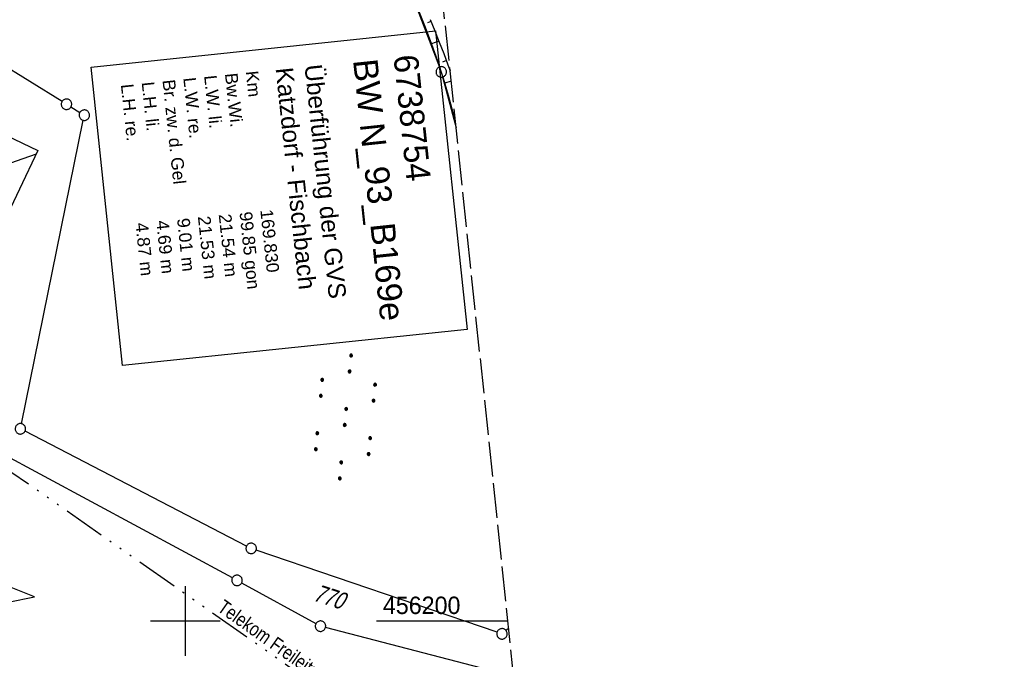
# Model space of a CAD drawing. Extents: x 509535 to 509917, y 455493 to 456443.
# Tile 31 of 34: x 509776 to 509917, y 456195 to 456286. Entities that reach past the tile are written whole.
import ezdxf
from ezdxf.enums import TextEntityAlignment as Align

# ---------------------------------------------------------------- set-up
doc = ezdxf.new("R2010")
doc.units = 0
doc.header["$LTSCALE"] = 10
doc.header["$MEASUREMENT"] = 0
for name, pattern in [('ACAD_ISO14W100', [25.5, 12, -3, 0.5, -3, 0.5, -3, 0.5, -3]), ('AUSGEZOGEN', [0]), ('LT00', [0]), ('LT14', [0.6, 0.5, -0.1])]:
    doc.linetypes.add(name, pattern=pattern)
doc.layers.get('0').update_dxf_attribs({"linetype": 'LT00'})
doc.layers.add('-BLATT_115-RAND', color=7, linetype='LT14', plot=False)
for name, color, linetype in [('BW_TEXT_B', 20, 'AUSGEZOGEN'), ('DFK_BEB_SCHR', 254, 'LT00'), ('DFK_BEBAUUNG', 250, 'LT00'), ('DFK_FLUR_NR', 250, 'LT00'), ('DFK_GZPKT', 250, 'LT00'), ('DFK_KATASTER', 250, 'LT00'), ('DFK_NUTZUNG', 250, 'LT00'), ('TELEKOM', 210, 'ACAD_ISO14W100'), ('TELEKOM_TEXT', 210, 'Continuous'), ('V115_BOESCH', 250, 'LT00'), ('V115_BOSCHUNG', 250, 'LT00'), ('V115_RASTER', 250, 'LT00')]:
    doc.layers.add(name, color=color, linetype=linetype)
doc.styles.add('Beschrift', font='ARIAL.TTF')
doc.styles.get("Standard").update_dxf_attribs({"font": 'ARIAL.TTF'})
doc.styles.add('Versorgungsltg', font='ARIAL.TTF', dxfattribs={"width": 0.8, "height": 2})

# ---------------------------------------------------------------- blocks, each defined once
blk = doc.blocks.new('SYMB7010')
at = {"color": 0, "linetype": 'ByBlock'}
for points in [[(-0.031408, 0.499213), (-0.093728, 0.49134), (-0.15457, 0.475719), (-0.212975, 0.452595), (-0.268021, 0.422333), (-0.31884, 0.385411), (-0.36463, 0.342411), (-0.40467, 0.29401), (-0.438329, 0.240973), (-0.465074, 0.184136), (-0.484486, 0.124395), (-0.496256, 0.062692), (-0.5002, 0)], [(-0.5002, 0), (-0.496256, -0.062692), (-0.484486, -0.124395), (-0.465075, -0.184136), (-0.438329, -0.240973), (-0.404671, -0.29401), (-0.36463, -0.342411), (-0.31884, -0.385411), (-0.268021, -0.422333), (-0.212975, -0.452595), (-0.154571, -0.475719), (-0.093728, -0.49134), (-0.031408, -0.499213), (0.031408, -0.499213)], [(0.5002, 0), (0.496256, 0.062692), (0.484485, 0.124395), (0.465074, 0.184136), (0.438329, 0.240973), (0.40467, 0.29401), (0.36463, 0.342411), (0.31884, 0.385411), (0.268021, 0.422333), (0.212975, 0.452595), (0.15457, 0.475719), (0.093728, 0.49134), (0.031408, 0.499213), (-0.031408, 0.499213)], [(0.031408, -0.499213), (0.093728, -0.491341), (0.15457, -0.475719), (0.212975, -0.452595), (0.268021, -0.422333), (0.31884, -0.385411), (0.36463, -0.342411), (0.404671, -0.294011), (0.438329, -0.240974), (0.465075, -0.184136), (0.484486, -0.124395), (0.496256, -0.062692), (0.500201, 0)]]:
    blk.add_lwpolyline(points, dxfattribs=at)
blk = doc.blocks.new('SYMB7110')
at = {"color": 0, "linetype": 'ByBlock'}
for p, q in [((-0.515, 0.392919), (-0.515, 0.367081)), ((-0.51, 0.362895), (-0.51, 0.397105)), ((-0.505, 0.399164), (-0.505, 0.360836)), ((-0.5, 0.360204), (-0.5, 0.399796)), ((-0.495, 0.399164), (-0.495, 0.360836)), ((-0.49, 0.362895), (-0.49, 0.397105)), ((-0.485, 0.392919), (-0.485, 0.367081)), ((-0.48, 0.379874), (-0.48, 0.380145)), ((-0.285, 0.392919), (-0.285, 0.367081)), ((-0.28, 0.362895), (-0.28, 0.397105)), ((-0.275, 0.399164), (-0.275, 0.360836)), ((-0.27, 0.360204), (-0.27, 0.399796)), ((-0.265, 0.399164), (-0.265, 0.360836)), ((-0.26, 0.362895), (-0.26, 0.397105)), ((-0.255, 0.392919), (-0.255, 0.367081)), ((-0.25, 0.379874), (-0.25, 0.380146)), ((0.255, 0.392919), (0.255, 0.367081)), ((0.26, 0.362895), (0.26, 0.397105)), ((0.265, 0.399164), (0.265, 0.360836)), ((0.27, 0.360204), (0.27, 0.399796)), ((0.275, 0.399164), (0.275, 0.360836)), ((0.28, 0.362895), (0.28, 0.397105)), ((0.285, 0.392919), (0.285, 0.367081)), ((0.29, 0.379874), (0.29, 0.380145)), ((0.485, 0.392919), (0.485, 0.367081)), ((0.49, 0.362895), (0.49, 0.397105)), ((0.495, 0.399164), (0.495, 0.360836)), ((0.5, 0.360204), (0.5, 0.399796)), ((0.505, 0.399164), (0.505, 0.360836)), ((0.51, 0.362895), (0.51, 0.397105)), ((0.515, 0.392919), (0.515, 0.367081)), ((0.52, 0.379874), (0.52, 0.380146)), ((-0.9, 0.012919), (-0.9, -0.012919)), ((-0.895, -0.017106), (-0.895, 0.017105)), ((-0.89, 0.019164), (-0.89, -0.019164)), ((-0.885, -0.019797), (-0.885, 0.019796)), ((-0.88, 0.019164), (-0.88, -0.019164)), ((-0.875, -0.017106), (-0.875, 0.017105)), ((-0.87, 0.012919), (-0.87, -0.012919)), ((-0.865, -0.000126), (-0.865, 0.000145)), ((-0.67, 0.012919), (-0.67, -0.012919)), ((-0.665, -0.017106), (-0.665, 0.017105)), ((-0.66, 0.019164), (-0.66, -0.019164)), ((-0.655, -0.019797), (-0.655, 0.019796)), ((-0.65, 0.019164), (-0.65, -0.019164)), ((-0.645, -0.017106), (-0.645, 0.017105)), ((-0.64, 0.012919), (-0.64, -0.012919)), ((-0.635, -0.000126), (-0.635, 0.000145)), ((-0.13, 0.012919), (-0.13, -0.012919)), ((-0.125, -0.017105), (-0.125, 0.017105)), ((-0.12, 0.019164), (-0.12, -0.019164)), ((-0.115, -0.019796), (-0.115, 0.019796)), ((-0.11, 0.019164), (-0.11, -0.019164)), ((-0.105, -0.017105), (-0.105, 0.017105)), ((-0.1, 0.012919), (-0.1, -0.012919)), ((-0.095, -0.000126), (-0.095, 0.000146)), ((0.1, 0.012919), (0.1, -0.012919)), ((0.105, -0.017105), (0.105, 0.017105)), ((0.11, 0.019164), (0.11, -0.019164)), ((0.115, -0.019796), (0.115, 0.019796)), ((0.12, 0.019164), (0.12, -0.019164)), ((0.125, -0.017105), (0.125, 0.017105)), ((0.13, 0.012919), (0.13, -0.012919)), ((0.135, -0.000126), (0.135, 0.000146)), ((0.64, 0.012919), (0.64, -0.012919)), ((0.645, -0.017105), (0.645, 0.017105)), ((0.65, 0.019164), (0.65, -0.019164)), ((0.655, -0.019796), (0.655, 0.019796)), ((0.66, 0.019164), (0.66, -0.019164)), ((0.665, -0.017105), (0.665, 0.017105)), ((0.67, 0.012919), (0.67, -0.012919)), ((0.675, -0.000126), (0.675, 0.000146)), ((0.87, 0.012919), (0.87, -0.012919)), ((0.875, -0.017105), (0.875, 0.017105)), ((0.88, 0.019164), (0.88, -0.019164)), ((0.885, -0.019796), (0.885, 0.019796)), ((0.89, 0.019164), (0.89, -0.019164)), ((0.895, -0.017105), (0.895, 0.017105)), ((0.9, 0.012919), (0.9, -0.012919)), ((0.905, -0.000126), (0.905, 0.000146)), ((-0.515, -0.367081), (-0.515, -0.392919)), ((-0.51, -0.397105), (-0.51, -0.362895)), ((-0.505, -0.360836), (-0.505, -0.399164)), ((-0.5, -0.399796), (-0.5, -0.360204)), ((-0.495, -0.360836), (-0.495, -0.399164)), ((-0.49, -0.397106), (-0.49, -0.362895)), ((-0.485, -0.367081), (-0.485, -0.392919)), ((-0.48, -0.380126), (-0.48, -0.379855)), ((-0.285, -0.367081), (-0.285, -0.392919)), ((-0.28, -0.397105), (-0.28, -0.362895)), ((-0.275, -0.360836), (-0.275, -0.399164)), ((-0.27, -0.399796), (-0.27, -0.360204)), ((-0.265, -0.360836), (-0.265, -0.399164)), ((-0.26, -0.397105), (-0.26, -0.362895)), ((-0.255, -0.367081), (-0.255, -0.392919)), ((-0.25, -0.380126), (-0.25, -0.379855)), ((0.255, -0.367081), (0.255, -0.392919)), ((0.26, -0.397105), (0.26, -0.362895)), ((0.265, -0.360836), (0.265, -0.399164)), ((0.27, -0.399796), (0.27, -0.360204)), ((0.275, -0.360836), (0.275, -0.399164)), ((0.28, -0.397105), (0.28, -0.362895)), ((0.285, -0.367081), (0.285, -0.392919)), ((0.29, -0.380126), (0.29, -0.379855)), ((0.485, -0.367081), (0.485, -0.392919)), ((0.49, -0.397105), (0.49, -0.362895)), ((0.495, -0.360836), (0.495, -0.399164)), ((0.5, -0.399796), (0.5, -0.360204)), ((0.505, -0.360836), (0.505, -0.399164)), ((0.51, -0.397105), (0.51, -0.362895)), ((0.515, -0.367081), (0.515, -0.392919)), ((0.52, -0.380126), (0.52, -0.379855))]:
    blk.add_line(p, q, dxfattribs=at)
for points in [[(-0.48, 0.38), (-0.481981, 0.388678), (-0.48753, 0.395637), (-0.49555, 0.399499), (-0.50445, 0.399499), (-0.51247, 0.395637), (-0.518019, 0.388678), (-0.52, 0.38), (-0.518019, 0.371322), (-0.51247, 0.364363), (-0.50445, 0.360501), (-0.49555, 0.360501), (-0.48753, 0.364363), (-0.481981, 0.371322), (-0.48, 0.38)], [(-0.25, 0.38), (-0.251981, 0.388678), (-0.25753, 0.395637), (-0.26555, 0.399499), (-0.27445, 0.399499), (-0.28247, 0.395637), (-0.288019, 0.388678), (-0.29, 0.38), (-0.288019, 0.371322), (-0.28247, 0.364363), (-0.27445, 0.360501), (-0.26555, 0.360501), (-0.25753, 0.364363), (-0.251981, 0.371322), (-0.25, 0.38)], [(0.29, 0.38), (0.288019, 0.388678), (0.28247, 0.395637), (0.27445, 0.399499), (0.26555, 0.399499), (0.25753, 0.395637), (0.251981, 0.388678), (0.25, 0.38), (0.251981, 0.371322), (0.25753, 0.364363), (0.26555, 0.360501), (0.27445, 0.360501), (0.28247, 0.364363), (0.288019, 0.371322), (0.29, 0.38)], [(0.52, 0.38), (0.518019, 0.388678), (0.51247, 0.395637), (0.50445, 0.399499), (0.495549, 0.399499), (0.48753, 0.395637), (0.481981, 0.388678), (0.48, 0.38), (0.481981, 0.371322), (0.48753, 0.364363), (0.495549, 0.360501), (0.50445, 0.360501), (0.51247, 0.364363), (0.518019, 0.371322), (0.52, 0.38)], [(-0.865, 0), (-0.866981, 0.008678), (-0.87253, 0.015637), (-0.88055, 0.019498), (-0.88945, 0.019498), (-0.89747, 0.015637), (-0.903019, 0.008678), (-0.905, 0)], [(-0.905, 0), (-0.903019, -0.008678), (-0.89747, -0.015637), (-0.88945, -0.019499), (-0.88055, -0.019499), (-0.87253, -0.015637), (-0.866981, -0.008678), (-0.865, 0)], [(-0.635, 0), (-0.636981, 0.008678), (-0.64253, 0.015637), (-0.65055, 0.019498), (-0.65945, 0.019498), (-0.66747, 0.015637), (-0.673019, 0.008678), (-0.675, 0)], [(-0.675, 0), (-0.673019, -0.008678), (-0.66747, -0.015637), (-0.65945, -0.019499), (-0.65055, -0.019499), (-0.64253, -0.015637), (-0.636981, -0.008678), (-0.635, 0)], [(-0.095, 0), (-0.096981, 0.008678), (-0.10253, 0.015637), (-0.11055, 0.019499), (-0.11945, 0.019499), (-0.12747, 0.015637), (-0.133019, 0.008678), (-0.135, 0)], [(-0.135, 0), (-0.133019, -0.008678), (-0.12747, -0.015637), (-0.11945, -0.019499), (-0.11055, -0.019499), (-0.10253, -0.015637), (-0.096981, -0.008678), (-0.095, 0)], [(0.135, 0), (0.133019, 0.008678), (0.12747, 0.015637), (0.11945, 0.019499), (0.11055, 0.019499), (0.10253, 0.015637), (0.096981, 0.008678), (0.095, 0)], [(0.095, 0), (0.096981, -0.008678), (0.10253, -0.015637), (0.11055, -0.019499), (0.11945, -0.019499), (0.12747, -0.015637), (0.133019, -0.008678), (0.135, 0)], [(0.675, 0), (0.673019, 0.008678), (0.66747, 0.015637), (0.65945, 0.019499), (0.65055, 0.019499), (0.64253, 0.015637), (0.636981, 0.008678), (0.635, 0)], [(0.635, 0), (0.636981, -0.008678), (0.64253, -0.015637), (0.65055, -0.019499), (0.65945, -0.019499), (0.66747, -0.015637), (0.673019, -0.008678), (0.675, 0)], [(0.905, 0), (0.903019, 0.008678), (0.89747, 0.015637), (0.88945, 0.019499), (0.88055, 0.019499), (0.87253, 0.015637), (0.866981, 0.008678), (0.865, 0)], [(0.865, 0), (0.866981, -0.008678), (0.87253, -0.015637), (0.88055, -0.019499), (0.88945, -0.019499), (0.89747, -0.015637), (0.903019, -0.008678), (0.905, 0)], [(-0.48, -0.38), (-0.481981, -0.371322), (-0.48753, -0.364363), (-0.49555, -0.360501), (-0.50445, -0.360501), (-0.51247, -0.364363), (-0.518019, -0.371322), (-0.52, -0.38), (-0.518019, -0.388678), (-0.51247, -0.395637), (-0.50445, -0.399499), (-0.49555, -0.399499), (-0.48753, -0.395637), (-0.481981, -0.388678), (-0.48, -0.38)], [(-0.25, -0.38), (-0.251981, -0.371322), (-0.25753, -0.364363), (-0.26555, -0.360501), (-0.27445, -0.360501), (-0.28247, -0.364363), (-0.288019, -0.371322), (-0.29, -0.38), (-0.288019, -0.388678), (-0.28247, -0.395637), (-0.27445, -0.399499), (-0.26555, -0.399499), (-0.25753, -0.395637), (-0.251981, -0.388678), (-0.25, -0.38)], [(0.29, -0.38), (0.288019, -0.371322), (0.28247, -0.364363), (0.27445, -0.360501), (0.26555, -0.360501), (0.25753, -0.364363), (0.251981, -0.371322), (0.25, -0.38), (0.251981, -0.388678), (0.25753, -0.395637), (0.26555, -0.399499), (0.27445, -0.399499), (0.28247, -0.395637), (0.288019, -0.388678), (0.29, -0.38)], [(0.52, -0.38), (0.518019, -0.371322), (0.51247, -0.364363), (0.50445, -0.360501), (0.495549, -0.360501), (0.48753, -0.364363), (0.481981, -0.371322), (0.48, -0.38), (0.481981, -0.388678), (0.48753, -0.395637), (0.495549, -0.399499), (0.50445, -0.399499), (0.51247, -0.395637), (0.518019, -0.388678), (0.52, -0.38)]]:
    blk.add_lwpolyline(points, dxfattribs=at)
blk = doc.blocks.new('SYMB7221')
at = {"color": 0, "linetype": 'ByBlock'}
for p, q in [((0, 0.435), (-0.11, 0.065)), ((0.11, 0.065), (0, 0.435)), ((0.25, 0.065), (0.11, 0.065)), ((-0.35, -0.065), (-0.46, -0.435)), ((0.35, -0.065), (0.24, -0.435))]:
    blk.add_line(p, q, dxfattribs=at)
for points in [[(-0.1, -0.435), (-0.24, -0.435), (-0.35, -0.065)], [(0.6, -0.435), (0.46, -0.435), (0.35, -0.065)]]:
    blk.add_lwpolyline(points, dxfattribs=at)

msp = doc.modelspace()

# ---------------------------------------------------------------- linework, layer by layer
at = {"layer": '-BLATT_115-RAND'}
msp.add_lwpolyline([(509535.36, 456412.53), (509632.04, 455492.59), (509917.47, 455522.59), (509820.79, 456442.52), (509535.36, 456412.53)], dxfattribs=at)
at = {"layer": 'DFK_BEB_SCHR'}
msp.add_line((509767.51, 456263.08), (509778.65, 456267.01), dxfattribs=at)
at = {"layer": 'DFK_BEBAUUNG'}
msp.add_lwpolyline([(509766.44, 456273.41), (509778.87, 456267.47), (509773.58, 456256.42), (509761.16, 456262.34), (509766.44, 456273.41)], dxfattribs=at)
at = {"layer": 'DFK_KATASTER'}
for p, q in [((509832.54, 456289.76), (509836.44, 456279.47)), ((509782.32, 456274.52), (509766.17, 456284.51)), ((509836.9, 456278.04), (509838.84, 456270.76)), ((509783.6, 456273.74), (509784.88, 456272.95)), ((509776.5, 456228.3), (509785.37, 456271.83)), ((509806.76, 456206.19), (509762.29, 456230.14)), ((509808.78, 456210.76), (509777.02, 456227.22)), ((509844.71, 456198.4), (509810.16, 456210.18)), ((509808.08, 456205.47), (509818.73, 456199.62)), ((509847.11, 456192.02), (509820.12, 456199.07)), ((509846.38, 456198.96), (509846, 456198.64))]:
    msp.add_line(p, q, dxfattribs=at)
at = {"layer": 'V115_BOESCH'}
for points in [[(509838.75, 456271.58), (509838.42, 456272.89), (509837.75, 456275.38), (509837.01, 456277.84), (509836.21, 456280.29), (509835.36, 456282.72), (509834.45, 456285.14), (509833.49, 456287.54)], [(509835.11, 456286.28), (509835.78, 456284.67), (509836.43, 456283.05), (509837.07, 456281.42), (509837.67, 456279.79), (509837.98, 456278.93)]]:
    msp.add_lwpolyline(points, dxfattribs=at)
at = {"layer": 'V115_BOSCHUNG'}
for p, q in [((509835.23, 456285.99), (509834.75, 456285.79)), ((509836.37, 456283.2), (509835.33, 456282.8)), ((509837.45, 456280.39), (509836.89, 456280.18)), ((509838.14, 456277.44), (509837.23, 456277.14))]:
    msp.add_line(p, q, dxfattribs=at)
at = {"layer": 'V115_RASTER'}
for p, q in [((509800, 456205), (509800, 456195)), ((509805, 456200), (509795, 456200)), ((509846.27, 456200), (509827.41, 456200))]:
    msp.add_line(p, q, dxfattribs=at)

# ---------------------------------------------------------------- block references
at = {"layer": 'DFK_GZPKT', "xscale": 1.500000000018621, "yscale": 1.5, "zscale": 1.5, "rotation": 264.7377099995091}
for p in [(509836.71, 456278.77), (509782.96, 456274.13), (509785.52, 456272.56), (509776.35, 456227.57), (509809.45, 456210.42), (509807.42, 456205.83), (509819.39, 456199.26), (509845.42, 456198.16)]:
    msp.add_blockref('SYMB7010', p, dxfattribs=at)
at = {"layer": 'DFK_NUTZUNG', "yscale": 10, "zscale": 10}
for name, p, xscale, rotation in [('SYMB7110', (509822.97, 456229.27), 9.999999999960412, 264.7377000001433), ('SYMB7221', (509774.04, 456203.88), 10.00000000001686, 264.7377100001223)]:
    msp.add_blockref(name, p, dxfattribs=dict(at, xscale=xscale, rotation=rotation))

# ---------------------------------------------------------------- texts
at = {"layer": 'DFK_FLUR_NR', "oblique": 13.754, "width": 0.75}
msp.add_text('770', height=2.5, rotation=-18.1348, dxfattribs=at).set_placement((509818.22, 456202.98))
at = {"layer": 'TELEKOM_TEXT', "style": 'Versorgungsltg', "width": 0.8}
msp.add_text('Telekom Freileitung', height=2, rotation=324.6611, dxfattribs=at).set_placement((509812.47, 456195.87), align=Align.CENTER)
at = {"layer": 'V115_RASTER', "width": 0.955}
msp.add_text(' 456200', height=2.5, rotation=0.0014, dxfattribs=at).set_placement((509827.41, 456201))

# ---------------------------------------------------------------- next in the draw order: texts
at = {"layer": 'BW_TEXT_B', "insert": (509833.34, 456281.43), "char_height": 2, "width": 37.5546, "attachment_point": 1, "rotation": 275.9994, "style": 'Beschrift', "bg_fill": 3, "box_fill_scale": 1.5, "bg_fill_color": 256, "bg_fill_transparency": 0}
msp.add_mtext('{\\Funir_o|c0;\\H1.75x;6738754\\fArial|b0|i0|c238|p34;\\H0.5714x;\\P\\H1.75x;BW N_93_B1\\fArial|b0|i0|c0|p34;69e\\fArial|b0|i0|c238|p34;\\W0.8;\\P\\H0.3714x;\\W1;\\P\\fArial|b0|i0|c0|p34;\\H1.924x;Überführung der GVS Katzdorf - Fischbach\\fArial|b0|i0|c238|p34;\\W0.9;\\P\\H0.1999x;\\W1;\\P\\pt8,20;\\H3.602x;K\\fArial|b0|i0|c0|p34;m^I^I\\fArial|b0|i0|c238|p34;1\\fArial|b0|i0|c0|p34;69.830\\fArial|b0|i0|c238|p34;\\PBw.Wi\\fArial|b0|i0|c0|p34;.^I^I99.85\\fArial|b0|i0|c238|p34; gon\\P\\pt20;\\fArial|b0|i0|c0|p34;L.W. li. ^I21.54 \\fArial|b0|i0|c238|p34;m\\fArial|b0|i0|c0|p34;\\PL.W. re. ^I21.53 m\\PBr. zw. d. Gel       9.01 m\\fArial|b0|i0|c238|p34;\\P\\fArial|b0|i0|c0|p34;L.H. li. ^I4.69 m\\PL.H. re. ^I4.87 m}', dxfattribs=at)

# ---------------------------------------------------------------- next in the draw order: linework, layer by layer
at = {"layer": 'BW_TEXT_B'}
msp.add_lwpolyline([(509835.91, 456284.66), (509840.41, 456241.83), (509791.01, 456236.64), (509786.51, 456279.47)], close=True, dxfattribs=at)
at = {"layer": 'TELEKOM', "ltscale": 0.05, "flags": 128}
msp.add_lwpolyline([(509770.42, 456258.38), (509769.85, 456257.2), (509772.67, 456255.95), (509767.65, 456246.04), (509775, 456221.42), (509781.69, 456216.78), (509825.75, 456185.82), (509848.16, 456161.32), (509850.33, 456161.37)], dxfattribs=at)

doc.saveas('drawing.dxf')
